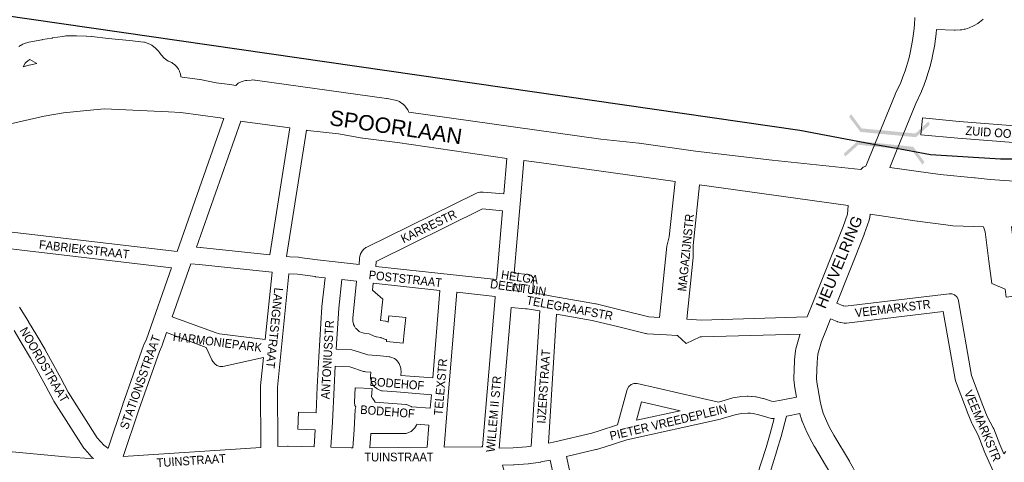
# Model space of a CAD drawing. Header units: metres. Extents: x 123817 to 142006, y 393105 to 406084.
# Tile 69 of 138: x 133728 to 134601, y 396534 to 396927. Entities that reach past the tile are written whole.
import ezdxf
from ezdxf.enums import TextEntityAlignment as Align

# ---------------------------------------------------------------- set-up
doc = ezdxf.new("R2010")
doc.units = ezdxf.units.M
doc.header["$MEASUREMENT"] = 0
doc.styles.add('Style-Arial', font='arial.ttf')

# ---------------------------------------------------------------- blocks, each defined once
blk = doc.blocks.new('gg0-viaduct_68')
at = {"linetype": 'Continuous', "lineweight": 0}
blk.add_hatch(color=7, dxfattribs=at).paths.add_polyline_path([(-55.76, -16.89), (-58, -14), (-40, 0), (40, 0), (58, -14), (55.76, -16.89), (38.75, -3.66), (-38.75, -3.66)])
blk = doc.blocks.new('gg0-viaduct_69')
at = {"linetype": 'Continuous', "lineweight": 0}
blk.add_hatch(color=7, dxfattribs=at).paths.add_polyline_path([(-55.76, -16.89), (-58, -14), (-40, 0), (40, 0), (58, -14), (55.76, -16.89), (38.75, -3.66), (-38.75, -3.66)])

msp = doc.modelspace()

# ---------------------------------------------------------------- linework, layer by layer
msp.add_line((134508.36, 396811.82), (134483.27, 396816.49))
at = {"flags": 128}
for points in [[(134483.27, 396816.49), (134419.32, 396828.41), (133529.77, 396957.38), (133523.52, 396958.7)], [(135312.32, 396952.99), (135077.64, 396879.97), (134913.89, 396833.17), (134808.81, 396815.2), (134688.11, 396803.17), (134597.26, 396803.17), (134535.01, 396806.85), (134508.36, 396811.82)]]:
    msp.add_lwpolyline(points, dxfattribs=at)
at = {"color": 40, "linetype": 'Continuous', "lineweight": 0, "flags": 128}
for points in [[(134521.2, 396928.59), (134520.87, 396922.06), (134520.38, 396916.61), (134519.27, 396908.24), (134517.14, 396897.26), (134515.85, 396892.06), (134512.6, 396881.31), (134510.76, 396876.19), (134508.74, 396871.13), (134503.95, 396860.69), (134503.78, 396860.29), (134486.55, 396817.93), (134477.91, 396796.73)], [(134499.1, 396795.73), (134505.07, 396810.38), (134505.08, 396810.39), (134505.08, 396810.39), (134522.22, 396852.55), (134527.02, 396863.02), (134527.23, 396863.49), (134529.4, 396868.95), (134529.51, 396869.23), (134529.52, 396869.26), (134531.51, 396874.79), (134531.67, 396875.27), (134535.07, 396886.51), (134535.2, 396887), (134536.62, 396892.7), (134536.73, 396893.2), (134538.96, 396904.73), (134539.06, 396905.32), (134540.24, 396914.2), (134540.28, 396914.63), (134540.58, 396917.96), (134556.23, 396917.46), (134557.03, 396917.47), (134561.49, 396917.69), (134562.74, 396917.83), (134562.82, 396917.85), (134565.02, 396918.25), (134565.89, 396918.45), (134568.05, 396919.06), (134569.29, 396919.49), (134573.29, 396921.21), (134574.35, 396921.74), (134574.46, 396921.8), (134576.38, 396922.94), (134577.13, 396923.44), (134578.95, 396924.75), (134579.74, 396925.39), (134581.91, 396927.32)], [(133902.18, 396870.82), (133914.35, 396869.18), (133919.48, 396868.5)], [(133687.31, 396827.14), (133717.15, 396833.79), (133749.83, 396841.07), (133766.71, 396844.02), (133787.46, 396846.26), (133803.11, 396847.63), (133859.8, 396845.03), (133870.69, 396844.39), (133905.63, 396839.78), (133908.86, 396839.26)], [(134072.84, 396844.6), (134243, 396820.83), (134276.76, 396817.23), (134277.12, 396817.19), (134327, 396810.02), (134394.8, 396802.16), (134473.28, 396793.96)], [(133967.34, 396830.79), (133927.82, 396836.22), (133927.6, 396836.26), (133923.91, 396836.85)], [(133982.21, 396828.75), (133983.08, 396828.63), (133983.27, 396828.61), (134010.49, 396825.39), (134031.83, 396821.83), (134032.16, 396821.78), (134062.87, 396817.73), (134075.03, 396816.13), (134159.8, 396803.75)], [(134174.69, 396801.82), (134188.24, 396800.26), (134308.78, 396783.39)], [(134425.74, 396663.24), (134430.75, 396675.83), (134430.75, 396675.83), (134430.75, 396675.84), (134457.68, 396743.43), (134461.57, 396754.38), (134462.14, 396762.09), (134330.31, 396780.38)], [(134481.62, 396754.3), (134481.41, 396751.55), (134480.86, 396748.96), (134476.47, 396736.57), (134476.44, 396736.49), (134476.34, 396736.2), (134452.1, 396675.39)], [(134470.15, 396522.23), (134467.13, 396528.36), (134466.92, 396528.77), (134463.45, 396535.05), (134463.29, 396535.34), (134449.54, 396558.43), (134445.45, 396565.84), (134442.94, 396570.99), (134440.03, 396577.96), (134439.4, 396579.95), (134438.29, 396584.44), (134437.5, 396588.56), (134434.43, 396605.41), (134434.11, 396608.64), (134434.59, 396623.15), (134435.41, 396630.14), (134438.56, 396641.38), (134442.9, 396652.27), (134446.55, 396661.45)], [(134416.51, 396592.18), (134414.68, 396602.23), (134414.56, 396603.05), (134414.14, 396607.35), (134414.09, 396608.32), (134414.15, 396608.65), (134414.1, 396608.65), (134414.61, 396624.23), (134414.67, 396625.08), (134415.64, 396633.26), (134415.94, 396634.78), (134419.45, 396647.28), (134419.68, 396648), (134419.7, 396648.05)], [(134451.85, 396514.12), (134449.29, 396519.31), (134446.02, 396525.25), (134432.26, 396548.35), (134432.1, 396548.64), (134427.82, 396556.41), (134427.59, 396556.85), (134424.84, 396562.47), (134424.6, 396563.01), (134421.4, 396570.67), (134421.23, 396571.11), (134421.08, 396571.53), (134420.23, 396574.24), (134420.07, 396574.83), (134419.41, 396577.46)]]:
    msp.add_lwpolyline(points, dxfattribs=at)
at = {"color": 9, "linetype": 'Continuous', "lineweight": 0, "flags": 128}
for points in [[(133727.34, 396903.09), (133730.78, 396905.03), (133732.17, 396905.63), (133735.31, 396906.64), (133736.21, 396906.86), (133736.25, 396906.88), (133747.76, 396909), (133747.81, 396909.01), (133747.91, 396909.02), (133756.91, 396910.49), (133756.91, 396910.49), (133756.95, 396910.5), (133766, 396911.92), (133766, 396911.92), (133766, 396911.92), (133767.84, 396912.21), (133768.91, 396912.31), (133778.09, 396912.42), (133778.28, 396912.41), (133778.45, 396912.42), (133786.83, 396912.13), (133787.17, 396912.11), (133791.7, 396911.74), (133791.85, 396911.72), (133791.89, 396911.72), (133806.56, 396910.16), (133825.39, 396908.2), (133838.13, 396906.88), (133838.66, 396906.81), (133840.51, 396906.23), (133843.92, 396904.65), (133844.52, 396904.34), (133845, 396904.04), (133846.98, 396902.68), (133847.93, 396901.91), (133850.77, 396899.2), (133851.34, 396898.59), (133851.76, 396898.04), (133853.74, 396895.18), (133856.04, 396892.58), (133859.72, 396890.06), (133859.72, 396890.06), (133860.84, 396889.68), (133862.02, 396889.16), (133862.78, 396888.78), (133863.53, 396888.28), (133865.58, 396886.75), (133866.82, 396885.57), (133867.2, 396885.08), (133868.68, 396882.99), (133869.6, 396881.23), (133869.71, 396880.91), (133870.48, 396878.46), (133870.82, 396876.22), (133870.82, 396876.02), (133871.9, 396875.85), (133887.65, 396873.67), (133887.92, 396873.63), (133888.07, 396873.6), (133902.18, 396870.82)], [(133731.05, 396884.88), (133731.37, 396885.65), (133732.85, 396888.04), (133733.39, 396888.68), (133735.36, 396890.39), (133737.03, 396891.33), (133743.36, 396888.03), (133736.32, 396886.37), (133736.01, 396886.29), (133731.05, 396884.88)], [(133919.48, 396868.5), (133919.76, 396868.82), (133921.75, 396870.5), (133922.8, 396871), (133925.29, 396871.95), (133926.16, 396872.23), (133928.04, 396872.7), (133928.56, 396872.82), (133929.18, 396872.9), (133933.04, 396873.25), (133934.2, 396873.27), (133936.13, 396873.14), (133936.7, 396873.09), (134053.07, 396856.8), (134053.34, 396856.76), (134053.54, 396856.72), (134062.23, 396854.94), (134064.47, 396854.09), (134065.07, 396853.71), (134068.18, 396851.49), (134069.58, 396850.2), (134070.03, 396849.61), (134071.84, 396846.95), (134072.7, 396845.29), (134072.84, 396844.6)], [(133908.86, 396839.26), (133867.5, 396721.18), (133680.54, 396743.19), (133687.31, 396827.14)], [(133967.34, 396830.79), (133949.62, 396718.12), (133888.38, 396724.74), (133887.96, 396724.78), (133884.71, 396724.95), (133923.91, 396836.85)], [(134631.39, 396815.94), (134559.41, 396821.59), (134559.29, 396821.6), (134526.57, 396824.68), (134527.98, 396839.62), (134560.64, 396836.54), (134632.4, 396830.9)], [(134159.8, 396803.75), (134157.12, 396772.29), (134138.79, 396773.92), (134138.04, 396773.95), (134137.04, 396773.93), (134135.82, 396773.82), (134135.02, 396773.63), (134133.37, 396773.15), (134132.16, 396772.68), (134035.17, 396724.85), (134034.74, 396724.62), (134032.82, 396723.03), (134031.52, 396721.53), (134031.44, 396721.44), (134030.14, 396719.19), (134030.06, 396718.96), (134029.45, 396717.1), (134029.1, 396715.29), (134028.71, 396709.68), (134007.69, 396712.01), (133991.79, 396713.78), (133975.94, 396715.97), (133975.2, 396716.04), (133967.52, 396716.34), (133964.58, 396716.73), (133982.21, 396828.75)], [(134166.2, 396701.94), (134171.43, 396763.52), (134171.43, 396763.52), (134171.43, 396763.52), (134174.69, 396801.82)], [(134182.48, 396684.76), (134191.92, 396683.15), (134191.97, 396683.14), (134192.2, 396683.1), (134198.08, 396681.87), (134206.2, 396680.57), (134206.32, 396680.55), (134206.34, 396680.55), (134238.3, 396674.83), (134238.73, 396674.74), (134262.6, 396669), (134262.67, 396668.98), (134285.54, 396663.25), (134295.01, 396662.68), (134301.59, 396726), (134301.76, 396727), (134303.52, 396734.18), (134308.78, 396783.39)], [(134330.31, 396780.38), (134324.75, 396726.67), (134324.78, 396716.61), (134324.78, 396716.58), (134324.74, 396715.82), (134319.2, 396661.23), (134331.97, 396660.46), (134425.74, 396663.24)], [(134150.66, 396696.27), (134109.35, 396700.76), (134043.63, 396708.03), (134043.94, 396712.45), (134138.16, 396758.91), (134155.85, 396757.34), (134150.83, 396698.26), (134150.66, 396696.27)], [(134582.21, 396743.15), (134583.71, 396738.71), (134586.98, 396712.77), (134589.51, 396692.7), (134601.45, 396687.78), (134602.2, 396680.77), (134617.11, 396682.36), (134614.87, 396703.46), (134652.33, 396698.54), (134654.28, 396713.41), (134610.46, 396719.16), (134609.55, 396721.38), (134606.84, 396743.41)], [(133692.24, 396726.71), (133862.42, 396706.67), (133840.26, 396643.36), (133838.04, 396638.54), (133837.8, 396637.97), (133837.78, 396637.9), (133819.34, 396585.8), (133819.29, 396585.65), (133806.43, 396546.79)], [(133945.59, 396643.07), (133905.05, 396648.26), (133901.1, 396649.29), (133863.18, 396663.43), (133879.54, 396710.19), (133886.98, 396709.81), (133951.44, 396702.84), (133951.69, 396702.82), (133945.59, 396643.07)], [(133988.86, 396548.14), (133989.85, 396563.17), (133974.44, 396563.77), (133975.03, 396578.76), (133990.67, 396578.15), (133991.66, 396601.23), (133991.66, 396601.29), (133993.02, 396627.76), (133993.02, 396627.77), (133993.02, 396627.83), (133995.74, 396672.22), (133995.77, 396672.58), (133998.59, 396697.93), (133990.03, 396698.88), (133989.83, 396698.9), (133974.24, 396701.07), (133966.62, 396701.37), (133956.38, 396601), (133956.66, 396548.26), (133965.49, 396548.62), (133965.96, 396548.63), (133988.86, 396548.14)], [(134094.09, 396609.15), (134100.46, 396686.65), (134041.36, 396693.19), (134040.73, 396686.98), (134049.68, 396678.93), (134047.83, 396660.14), (134052.08, 396659.55), (134052.36, 396659.51), (134054.68, 396658.67), (134055.24, 396664.32), (134070.16, 396662.84), (134068.82, 396649.28), (134068.82, 396649.28), (134068.82, 396649.28), (134067.89, 396639.85), (134052.96, 396641.32), (134053.15, 396643.21), (134052.23, 396643.29), (134051.59, 396643.38), (134049.14, 396644.27), (134048.42, 396644.74), (134048.13, 396644.95), (134044.28, 396645.48), (134044, 396645.53), (134042.1, 396646.13), (134037.77, 396648.18), (134033.41, 396648.67), (134032.94, 396648.73), (134031, 396649.36), (134029.43, 396650.11), (134028.93, 396650.38), (134027.31, 396651.63), (134026.1, 396652.87), (134025.71, 396653.3), (134024.62, 396655.03), (134023.91, 396656.62), (134023.7, 396657.14), (134023.26, 396659.15), (134023.14, 396660.88), (134023.12, 396661.44), (134023.25, 396662.19), (134023.15, 396662.19), (134026.45, 396694.84), (134013.49, 396696.28), (134010.7, 396671.11), (134008.46, 396634.53), (134022.25, 396633.92), (134023.23, 396633.81), (134024.29, 396633.54), (134036.5, 396629.48), (134047.65, 396628.61), (134047.7, 396628.61), (134047.72, 396628.61), (134055.36, 396627.94), (134056.01, 396627.85), (134057.8, 396627.3), (134059.37, 396626.58), (134060.03, 396626.25), (134061.51, 396625.12), (134062.75, 396623.92), (134063.26, 396623.37), (134064.27, 396621.81), (134065.02, 396620.26), (134065.32, 396619.56), (134065.73, 396617.76), (134065.91, 396616.04), (134065.95, 396615.27), (134065.93, 396614.83), (134065.73, 396611.4), (134094.09, 396609.15)], [(134172.53, 396685.85), (134164.88, 396686.5), (134164.96, 396687.34), (134165.35, 396691.98)], [(134104.1, 396547.76), (134106.23, 396573.62), (134106.23, 396573.62), (134106.23, 396573.62), (134108.43, 396600.46), (134115.37, 396685.02), (134149.39, 396681.32), (134149.3, 396680.31), (134138.06, 396548.06), (134136.84, 396548.16), (134104.1, 396547.76)], [(134601.93, 396543.92), (134600.2, 396541.86), (134596.52, 396550.14), (134591.2, 396564.11), (134590.82, 396564.95), (134585.47, 396575.04), (134581.51, 396584.74), (134571.59, 396611.24), (134560.02, 396677.54), (134559.68, 396678.82), (134558.38, 396681.07), (134556.38, 396682.75), (134553.93, 396683.64), (134551.75, 396683.7), (134459.71, 396672.79), (134458.26, 396672.97), (134457.71, 396673.15), (134452.1, 396675.39)], [(133806.43, 396546.79), (133806.26, 396546.86), (133804.68, 396547.89), (133802.53, 396549.64), (133799.92, 396552.4), (133796.8, 396556.14), (133771.12, 396596.46), (133764.56, 396608.86), (133764.48, 396609), (133750.55, 396634.07), (133750.48, 396634.2), (133743.25, 396646.59), (133743.2, 396646.68), (133735.8, 396658.96), (133735.73, 396659.07), (133727.76, 396671.8)], [(134153.01, 396546.81), (134163.61, 396671.56), (134176.21, 396670.48), (134176.21, 396670.48), (134176.21, 396670.48), (134177.77, 396670.34), (134188.83, 396668.46), (134181.34, 396548.55), (134177.24, 396547.98), (134165.18, 396547.05), (134153.01, 396546.81)], [(134470.15, 396522.23), (134489.76, 396522.25), (134562.47, 396522.33), (134591.95, 396522.71), (134592.03, 396523.33), (134582.73, 396544.24), (134582.57, 396544.61), (134577.34, 396558.34), (134572.05, 396568.35), (134571.73, 396569.02), (134567.58, 396579.16), (134567.5, 396579.37), (134557.3, 396606.63), (134557.27, 396606.69), (134556.93, 396607.97), (134546.46, 396667.97), (134460.58, 396657.79), (134458.78, 396657.79), (134455.71, 396658.17), (134455.32, 396658.22), (134454.3, 396658.48), (134452.82, 396658.96), (134452.37, 396659.13), (134446.55, 396661.45)], [(134416.51, 396592.18), (134402.89, 396589.51), (134402.89, 396589.51), (134402.88, 396589.51), (134396.14, 396588.19), (134394.27, 396588.62), (134387.28, 396590.82), (134386.62, 396591), (134380.76, 396592.27), (134380.47, 396592.33), (134380.02, 396592.39), (134377.04, 396592.73), (134376.53, 396592.77), (134373.54, 396592.91), (134372.79, 396592.91), (134366.8, 396592.59), (134365.9, 396592.49), (134365.81, 396592.47), (134359.92, 396591.36), (134359.2, 396591.18), (134347.22, 396587.67), (134275.31, 396604.09), (134274.95, 396604.16), (134272.34, 396604.16), (134269.9, 396603.27), (134267.9, 396601.59), (134266.6, 396599.34), (134266.41, 396598.75), (134257.86, 396567.44), (134241.51, 396562.18), (134235.05, 396560.24), (134202.11, 396552.43), (134196.54, 396551.28), (134203.69, 396665.78), (134203.76, 396665.77), (134235.44, 396660.1), (134259.06, 396654.42), (134282.57, 396648.53), (134283.09, 396648.42), (134283.94, 396648.32), (134301.28, 396647.28), (134310.5, 396646.73), (134310.5, 396646.73), (134310.5, 396646.73), (134310.87, 396646.7), (134318.69, 396639.66), (134331.16, 396645.48), (134331.4, 396645.47), (134332.08, 396645.46), (134419.7, 396648.05)], [(133793.31, 396537.8), (133792.68, 396538.31), (133791.97, 396538.98), (133788.87, 396542.26), (133788.57, 396542.59), (133788.56, 396542.61), (133784.98, 396546.9), (133784.41, 396547.67), (133758.3, 396588.65), (133758, 396589.18), (133751.33, 396601.78), (133737.48, 396626.71), (133730.32, 396638.98), (133722.98, 396651.17)], [(133819.78, 396539.38), (133833.5, 396580.87), (133851.8, 396632.57), (133854.03, 396637.4), (133854.27, 396637.98), (133854.3, 396638.07), (133858.22, 396649.27), (133893.28, 396636.2), (133898.2, 396625.29), (133899.29, 396623.56), (133899.52, 396623.3), (133901.04, 396621.64), (133902.82, 396620.22), (133905.26, 396619.33), (133907.87, 396619.33), (133908.18, 396619.39), (133943.98, 396627.27), (133941.42, 396602.12), (133941.51, 396602.12), (133941.38, 396601.36), (133941.38, 396601.32), (133941.66, 396547.47), (133819.78, 396539.38)], [(134023.32, 396547.25), (134024.31, 396563.13), (134025.43, 396581.25), (134025.87, 396583.35), (134025.13, 396584.63), (134024.67, 396587.19), (134024.74, 396587.57), (134024.68, 396587.52), (134025.25, 396600.48), (134040.24, 396599.82), (134039.9, 396592.09), (134040.41, 396591.66), (134040.79, 396591.17), (134042.22, 396589.14), (134043.05, 396587.56), (134070.11, 396585.53), (134070.85, 396585.44), (134072.9, 396584.76), (134074.82, 396583.8), (134075.22, 396583.59), (134075.39, 396583.45), (134091.89, 396582.26), (134092.87, 396594.2), (134062.04, 396596.65), (134062, 396596.65), (134061.99, 396596.65), (134049.41, 396597.73), (134048.75, 396597.81), (134046.66, 396598.51), (134044.74, 396599.48), (134044.38, 396599.68), (134042.45, 396601.28), (134041.32, 396602.58), (134041.26, 396602.66), (134039.99, 396604.81), (134039.38, 396606.43), (134039.34, 396606.53), (134038.9, 396608.64), (134038.83, 396609.94), (134038.81, 396610.39), (134038.9, 396610.91), (134038.83, 396610.91), (134039.06, 396614.24), (134034.42, 396614.6), (134033.7, 396614.69), (134032.64, 396614.96), (134020.55, 396618.98), (134007.62, 396619.55), (134006.64, 396600.55), (134005.33, 396570.04), (134005.33, 396570.02), (134005.32, 396569.87), (134003.86, 396547.76), (134021.66, 396547.25), (134023.32, 396547.25)], [(134274.53, 396571.54), (134278.99, 396587.86), (134313.19, 396580.05), (134274.53, 396571.54)], [(134235.26, 396448.79), (134230.11, 396460.07), (134212.64, 396539.51), (134238.72, 396545.69), (134239.15, 396545.81), (134245.89, 396547.83), (134246.03, 396547.88), (134265.99, 396554.29), (134349.07, 396572.6), (134349.15, 396572.62), (134349.57, 396572.72), (134363.07, 396576.69), (134368.1, 396577.64), (134373.22, 396577.91), (134375.59, 396577.8), (134377.95, 396577.53), (134383.1, 396576.41), (134390.05, 396574.23), (134390.62, 396574.07), (134394.33, 396573.22), (134394.71, 396573.14), (134396.71, 396573.14)], [(134407.61, 396575.15), (134407.86, 396575.2), (134419.41, 396577.46)], [(134038.36, 396547.29), (134039.13, 396559.85), (134069.15, 396559.88), (134070.45, 396559.99), (134071.95, 396560.42), (134073.92, 396561.22), (134074.86, 396561.68), (134076.55, 396563.01), (134078.02, 396564.55), (134078.32, 396564.89), (134079.62, 396567.15), (134079.67, 396567.28), (134079.95, 396568.08), (134090.66, 396567.31), (134089.04, 396547.61), (134038.36, 396547.29)], [(133699.16, 396545.73), (133768.59, 396539.3), (133785.84, 396537.93), (133793.31, 396537.8)], [(134223.82, 396437.73), (134216.13, 396454.57), (134215.91, 396455.12), (134215.63, 396456.07), (134197.99, 396536.26), (134189.96, 396534.6), (134189.74, 396534.56), (134189.46, 396534.52), (134179.05, 396533.09), (134178.61, 396533.05), (134166.12, 396532.08), (134165.69, 396532.06), (134155.85, 396531.86), (134168.74, 396484.69), (134168.74, 396484.68), (134168.74, 396484.67), (134190.26, 396405.26)]]:
    msp.add_lwpolyline(points, dxfattribs=at)
at = {"color": 1, "linetype": 'Continuous', "lineweight": 0, "flags": 128}
for points in [[(134926.44, 396825.97), (134924.91, 396825.52), (134900.51, 396818.57), (134894.84, 396817.01), (134880.05, 396813.65), (134861.95, 396810.82), (134822.05, 396806.17), (134821.19, 396806.05), (134800.2, 396802.36), (134788.26, 396801.38), (134787.8, 396801.33), (134787.7, 396801.33), (134643.37, 396784.1), (134617.79, 396783.04), (134588.15, 396784.93), (134574.69, 396786.58), (134574.19, 396786.63), (134543.59, 396789.33), (134499.1, 396795.73)], [(134473.28, 396793.96), (134475.56, 396795.88), (134477.91, 396796.73)], [(134582.21, 396743.15), (134554.84, 396743.99), (134553.26, 396744.12), (134523.6, 396748.19), (134523.47, 396748.2), (134481.62, 396754.3)]]:
    msp.add_lwpolyline(points, dxfattribs=at)
at = {"color": 111, "linetype": 'Continuous', "lineweight": 0, "flags": 128}
for points in [[(134166.2, 396701.94), (134178.88, 396700.82), (134179.31, 396700.76), (134180.94, 396700.17), (134182.27, 396699.05), (134183.14, 396697.55), (134183.44, 396695.84), (134183.42, 396695.4), (134182.48, 396684.76)], [(134165.35, 396691.98), (134173.02, 396691.3), (134172.53, 396685.85)], [(134235.26, 396448.79), (134241.63, 396454.95), (134242.05, 396455.32), (134264.79, 396472.78), (134265.03, 396472.96), (134269.21, 396475.79), (134269.52, 396475.99), (134269.59, 396476.03), (134272.21, 396477.48), (134272.65, 396477.7), (134312.87, 396495.14), (134313.99, 396495.47), (134314.18, 396495.5), (134363.3, 396502.22), (134363.34, 396502.22), (134363.61, 396502.26), (134374.88, 396503.08), (134381.68, 396522.84), (134389.52, 396547.54), (134393.15, 396559.97), (134396.71, 396573.14)], [(134451.85, 396514.12), (134443.48, 396512.56), (134427.99, 396511.17), (134427.56, 396511.11), (134427.48, 396511.1), (134398.16, 396505.39), (134387.88, 396504.03), (134385.73, 396503.87), (134391.15, 396519.64), (134391.19, 396519.75), (134399.07, 396544.57), (134399.1, 396544.68), (134402.76, 396557.21), (134402.79, 396557.31), (134407.61, 396575.15)]]:
    msp.add_lwpolyline(points, dxfattribs=at)

# ---------------------------------------------------------------- block references
at = {"color": 7, "linetype": 'Continuous', "lineweight": 0, "xscale": 0.6181038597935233, "zscale": 0.6181038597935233}
for name, p, yscale, rotation in [('gg0-viaduct_69', (134497.65, 396824.88), 0.8823114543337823, 174.6051543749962), ('gg0-viaduct_68', (134495.33, 396816.58), 0.8823114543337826, 354.0799971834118)]:
    msp.add_blockref(name, p, dxfattribs=dict(at, yscale=yscale, rotation=rotation))

# ---------------------------------------------------------------- texts
at = {"style": 'Style-Arial'}
for s, height, rotation, p in [('SPOORLAAN', 13.6, 351.65379, (134061.43, 396831.51)), ('HEUVELRING', 9.6, 67.49075, (134454.14, 396711.87))]:
    msp.add_text(s, height=height, rotation=rotation, dxfattribs=at).set_placement(p, align=Align.MIDDLE_CENTER)
at = {"color": 8, "style": 'Style-Arial', "width": 0.909091}
for s, rotation, p in [('ZUID OOSTER', 355.923, (134599.53, 396826.08)), ('KARRESTR', 25.8245, (134090.4, 396743.51)), ('MAGAZIJNSTR', 84.2261, (134318.31, 396720.25)), ('FABRIEKSTRAAT', 353.57856, (133785.2, 396723.06)), ('POSTSTRAAT', 353.5693, (134069.78, 396696.99)), ('LANGESTRAAT', 263.96762, (133953.81, 396653.35)), ('TELEGRAAFSTR', 349.4036, (134215.45, 396671.07)), ('VEEMARKSTR', 6.823, (134501.7, 396670.76)), ('NOORDSTRAAT', 300.27284, (133749.8, 396620.74)), ('ANTONIUSSTR', 86.715, (134000.7, 396625.31)), ('STATIONSSTRAAT', 70.4633, (133834.78, 396605.34)), ('IJZERSTRAAT', 86.1753, (134192.29, 396601.53)), ('TELEXSTR', 85.1298, (134100.96, 396601.08)), ('BODEHOF', 355.4976, (134062.34, 396604.14)), ('WILLEM II STR', 84.8823, (134148.06, 396577.15)), ('VEEMARKSTR', 292.85426, (134581.4, 396566.73)), ('BODEHOF', 355.49813, (134053.98, 396579.26)), ('PIETER VREEDEPLEIN', 13.44367, (134302.86, 396569.87)), ('TUINSTRAAT', 3.7668, (133880.06, 396535.84)), ('TUINSTRAAT', 0.17971, (134064.14, 396539.03))]:
    msp.add_text(s, height=7.7, rotation=rotation, dxfattribs=at).set_placement(p, align=Align.MIDDLE_CENTER)
at = {"color": 8, "linetype": 'Continuous', "lineweight": 0, "style": 'Style-Arial', "width": 0.909091}
for s, rotation, p in [('HELGA', 351.6405, (134171.16, 396698.42)), ('DEENTUIN', 351.6405, (134169.79, 396689.05)), ('HARMONIEPARK', 352.71347, (133903.26, 396640.92))]:
    msp.add_text(s, height=7.7, rotation=rotation, dxfattribs=at).set_placement(p, align=Align.MIDDLE_CENTER)

doc.saveas('drawing.dxf')
